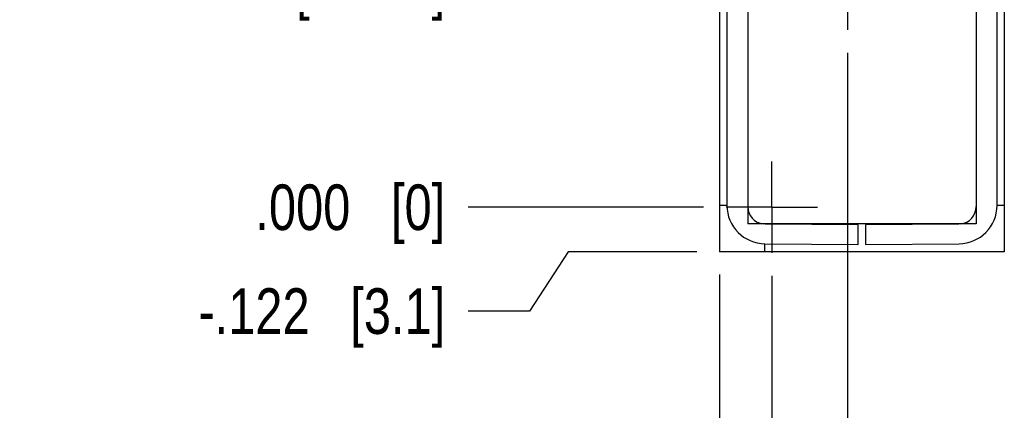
# Model space of a CAD drawing. Header units: inches. Extents: x 0 to 22, y 0 to 17.
# Tile 3 of 30: x 1.4 to 4.1, y 5.9 to 7. Entities that reach past the tile are written whole.
import ezdxf

# ---------------------------------------------------------------- set-up
doc = ezdxf.new("R2010")
doc.units = ezdxf.units.IN
doc.header["$LTSCALE"] = 1.21
doc.header["$MEASUREMENT"] = 0
doc.linetypes.add('CENTER', pattern=[0.6, 0.375, -0.075, 0.075, -0.075])
doc.layers.get('0').update_dxf_attribs({"linetype": 'CONTINUOUS'})
doc.layers.add('DEFAULT_1', color=7, linetype='CENTER')
doc.layers.add('DIMENSIONS', color=7, linetype='CONTINUOUS')
doc.styles.get("Standard").update_dxf_attribs({"font": 'txt', "width": 0.8})
doc.dimstyles.new('DIMSTYLE_2', dxfattribs={"dimtxt": 0.125, "dimasz": 0.18, "dimexe": 0.18, "dimexo": 0.0625, "dimgap": 0.09, "dimtad": 0, "dimtih": 1, "dimtoh": 1, "dimdec": 3, "dimzin": 4, "dimdsep": 46, "dimtxsty": 'STANDARD', "dimblk": '_FILLED', "dimblk1": '_FILLED', "dimblk2": '_FILLED', "dimcen": 0.09, "dimadec": 0, "dimazin": 0, "dimtp": 0.01, "dimtm": 0.01, "dimtfac": 1, "dimtdec": 3, "dimtofl": 0, "dimtmove": 0, "dimatfit": 3, "dimldrblk": '_FILLED', "dimfxl": 1, "dimtolj": 1, "dimtzin": 4, "dimarcsym": 0})

# ---------------------------------------------------------------- blocks, each defined once
blk = doc.blocks.new('*D1')
at = {"layer": 'DIMENSIONS', "color": 2, "linetype": 'CONTINUOUS'}
for p, q in [((2.9304, 6.3725), (2.8246, 6.2101)), ((3.2834, 6.3725), (2.9304, 6.3725)), ((2.8246, 6.2101), (2.6564, 6.2101))]:
    blk.add_line(p, q, dxfattribs=at)
at = {"layer": 'DIMENSIONS', "color": 2, "linetype": 'CONTINUOUS', "insert": (2.5939, 6.2726), "char_height": 0.125, "width": 1.125, "attachment_point": 3, "line_spacing_factor": 0.9}
blk.add_mtext('-.122{\\Ftxt.shx;\\W1.000000;\\H0.125000; }[3.1]', dxfattribs=at)
blk = doc.blocks.new('_FILLED')
at = {"color": 0, "linetype": 'BYBLOCK'}
blk.add_solid([(0, 0), (-1, 0.174), (-1, -0.174)], dxfattribs=at)
blk = doc.blocks.new('*D2')
at = {"layer": 'DIMENSIONS', "color": 2, "linetype": 'CONTINUOUS'}
blk.add_line((3.3013, 6.4945), (2.6564, 6.4945), dxfattribs=at)
at = {"layer": 'DIMENSIONS', "color": 2, "linetype": 'CONTINUOUS', "insert": (2.5939, 6.557), "char_height": 0.125, "width": 0.825, "attachment_point": 3, "line_spacing_factor": 0.9}
blk.add_mtext('.000{\\Ftxt.shx;\\W1.000000;\\H0.125000; }[0]', dxfattribs=at)
blk = doc.blocks.new('*D3')
at = {"layer": 'DIMENSIONS', "color": 2, "linetype": 'CONTINUOUS'}
blk.add_line((3.5082, 7.1052), (2.6564, 7.1052), dxfattribs=at)
at = {"layer": 'DIMENSIONS', "color": 2, "linetype": 'CONTINUOUS', "insert": (2.5939, 7.1677), "char_height": 0.125, "width": 1.225, "attachment_point": 3, "line_spacing_factor": 0.9}
blk.add_mtext('.611{\\Ftxt.shx;\\W1.000000;\\H0.125000; }[15.51]', dxfattribs=at)
blk = doc.blocks.new('*D4')
at = {"layer": 'DIMENSIONS', "color": 2, "linetype": 'CONTINUOUS'}
blk.add_line((3.5082, 8.995), (2.6564, 8.995), dxfattribs=at)
at = {"layer": 'DIMENSIONS', "color": 2, "linetype": 'CONTINUOUS', "insert": (2.5939, 9.0575), "char_height": 0.125, "width": 1.325, "attachment_point": 3, "line_spacing_factor": 0.9}
blk.add_mtext('2.500{\\Ftxt.shx;\\W1.000000;\\H0.125000; }[63.51]', dxfattribs=at)
blk = doc.blocks.new('*D5')
at = {"layer": 'DIMENSIONS', "color": 2, "linetype": 'CONTINUOUS'}
blk.add_line((3.4561, 9.2352), (2.6564, 9.2352), dxfattribs=at)
at = {"layer": 'DIMENSIONS', "color": 2, "linetype": 'CONTINUOUS', "insert": (2.5939, 9.2977), "char_height": 0.125, "width": 1.325, "attachment_point": 3, "line_spacing_factor": 0.9}
blk.add_mtext('2.741{\\Ftxt.shx;\\W1.000000;\\H0.125000; }[69.62]', dxfattribs=at)
blk = doc.blocks.new('*D6')
at = {"layer": 'DIMENSIONS', "color": 2, "linetype": 'CONTINUOUS'}
blk.add_line((3.4561, 10.7195), (2.6564, 10.7195), dxfattribs=at)
at = {"layer": 'DIMENSIONS', "color": 2, "linetype": 'CONTINUOUS', "insert": (2.5939, 10.782), "char_height": 0.125, "width": 1.425, "attachment_point": 3, "line_spacing_factor": 0.9}
blk.add_mtext('4.225{\\Ftxt.shx;\\W1.000000;\\H0.125000; }[107.32]', dxfattribs=at)
blk = doc.blocks.new('*D7')
at = {"layer": 'DIMENSIONS', "color": 2, "linetype": 'CONTINUOUS'}
blk.add_line((3.3459, 6.31), (3.3459, 5.6742), dxfattribs=at)
at = {"layer": 'DIMENSIONS', "color": 2, "linetype": 'CONTINUOUS', "insert": (3.2834, 5.6117), "char_height": 0.125, "width": 1.225, "attachment_point": 3, "rotation": 90, "line_spacing_factor": 0.9}
blk.add_mtext('-.143{\\Ftxt.shx;\\W1.000000;\\H0.125000; }[3.63]', dxfattribs=at)
blk = doc.blocks.new('*D8')
at = {"layer": 'DIMENSIONS', "color": 2, "linetype": 'CONTINUOUS'}
blk.add_line((3.4889, 6.3069), (3.4889, 5.6742), dxfattribs=at)
at = {"layer": 'DIMENSIONS', "color": 2, "linetype": 'CONTINUOUS', "insert": (3.4264, 5.6117), "char_height": 0.125, "width": 0.825, "attachment_point": 3, "rotation": 90, "line_spacing_factor": 0.9}
blk.add_mtext('.000{\\Ftxt.shx;\\W1.000000;\\H0.125000; }[0]', dxfattribs=at)
blk = doc.blocks.new('*D9')
at = {"layer": 'DIMENSIONS', "color": 2, "linetype": 'CONTINUOUS'}
blk.add_line((3.6958, 6.9176), (3.6958, 5.685), dxfattribs=at)
at = {"layer": 'DIMENSIONS', "color": 2, "linetype": 'CONTINUOUS', "insert": (3.6333, 5.6225), "char_height": 0.125, "width": 1.425, "attachment_point": 3, "rotation": 90, "line_spacing_factor": 0.9}
blk.add_mtext('2X .207{\\Ftxt.shx;\\W1.000000;\\H0.125000; }[5.26]', dxfattribs=at)

msp = doc.modelspace()

# ---------------------------------------------------------------- linework, layer by layer
at = {"color": 6, "linetype": 'CONTINUOUS'}
for p, q in [((3.3459, 11.4385), (3.3459, 6.3725)), ((4.1259, 11.4385), (4.1259, 6.3725)), ((3.4229, 11.3615), (3.4229, 6.4495)), ((4.0489, 11.3615), (4.0489, 6.4495)), ((4.0489, 6.4495), (3.4229, 6.4495)), ((4.1259, 6.3725), (3.3459, 6.3725))]:
    msp.add_line(p, q, dxfattribs=at)
at = {"color": 9, "linetype": 'CONTINUOUS'}
for p, q in [((3.3658, 11.3113), (3.3658, 6.4997)), ((4.1061, 6.4997), (4.1061, 11.3113)), ((3.3658, 6.4997), (3.3459, 6.4997)), ((4.1259, 6.4997), (4.1061, 6.4997)), ((3.4699, 6.3947), (3.7259, 6.3925)), ((3.4699, 6.3747), (3.4699, 6.3947)), ((3.7459, 6.3925), (4.002, 6.3947))]:
    msp.add_line(p, q, dxfattribs=at)
at = {"color": 7, "linetype": 'CONTINUOUS'}
for p, q in [((3.7259, 6.4464), (3.4705, 6.4486)), ((3.7259, 6.3925), (3.7259, 6.4464)), ((4.0014, 6.4486), (3.7459, 6.4464)), ((3.7459, 6.4464), (3.7459, 6.3925))]:
    msp.add_line(p, q, dxfattribs=at)
at = {"color": 9, "linetype": 'CONTINUOUS'}
for centre, start, end in [((3.4708, 6.4997), 180.0005, 269.4993), ((4.0011, 6.4997), 270.5005, 359.9993)]:
    msp.add_arc(centre, 0.105, start, end, dxfattribs=at)
at = {"color": 7, "linetype": 'CONTINUOUS'}
for centre, start, end in [((3.4709, 6.4966), 180, 264.2774), ((4.0009, 6.4966), 275.7308, 360)]:
    msp.add_arc(centre, 0.048, start, end, dxfattribs=at)
at = {"layer": 'DEFAULT_1', "color": 7, "linetype": 'CENTER'}
for p, q in [((3.6958, 7.1052), (3.6958, 6.9801)), ((3.4889, 6.4945), (3.4889, 6.6196)), ((3.4889, 6.4945), (3.3638, 6.4945)), ((3.4889, 6.4945), (3.614, 6.4945)), ((3.4889, 6.4945), (3.4889, 6.3694))]:
    msp.add_line(p, q, dxfattribs=at)

# ---------------------------------------------------------------- dimensions: what is measured, and where the dimension line sits
at = {"layer": 'DIMENSIONS', "color": 2, "linetype": 'CONTINUOUS'}
for feature_location, offset, dtype, origin, picture, middle in [((3.4561, 10.7195), (-0.7997, 0), 0, (3.5186, 6.4945), '*D6', (1.5814, 10.7195)), ((3.4561, 9.2352), (-0.7997, 0), 0, (3.5186, 6.4945), '*D5', (1.6314, 9.2352)), ((3.50824, 8.99497), (-0.8518, 0), 0, (3.57074, 6.49449), '*D4', (1.63144, 8.99497)), ((3.5082, 7.1052), (-0.8518, 0), 0, (3.5707, 6.4945), '*D3', (1.7314, 7.1052)), ((3.3013438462, 6.4944915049), (-0.6449, 0), 0, (3.3638438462, 6.4944915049), '*D2', (1.9314438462, 6.4944915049)), ((3.4889438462, 6.3068915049), (0, -0.6326898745), 1, (3.4889438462, 6.3693915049), '*D8', (3.6009622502, 4.9757024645))]:
    dim = msp.add_ordinate_dim(feature_location=feature_location, offset=offset, dtype=dtype, origin=origin, dimstyle='DIMSTYLE_2', dxfattribs=at)
    dim.commit()
    dim.dimension.update_dxf_attribs({"geometry": picture, "text_midpoint": middle})
for feature_location, offset, dtype, origin, text, picture, middle in [((3.6958, 6.9176), (0, -1.2326), 1, (3.4889, 6.9801), '2X <>', '*D9', (3.8079, 4.7312)), ((3.2834, 6.3725), (-0.627, -0.1624), 0, (3.3638, 6.4945), '-<>', '*D1', (1.8314, 6.2101)), ((3.3459, 6.31), (0, -0.6358), 1, (3.4889, 6.3694), '-<>', '*D7', (3.458, 4.8257))]:
    dim = msp.add_ordinate_dim(feature_location=feature_location, offset=offset, dtype=dtype, origin=origin, text=text, dimstyle='DIMSTYLE_2', dxfattribs=at)
    dim.commit()
    dim.dimension.update_dxf_attribs({"geometry": picture, "text_midpoint": middle})

doc.saveas('drawing.dxf')
